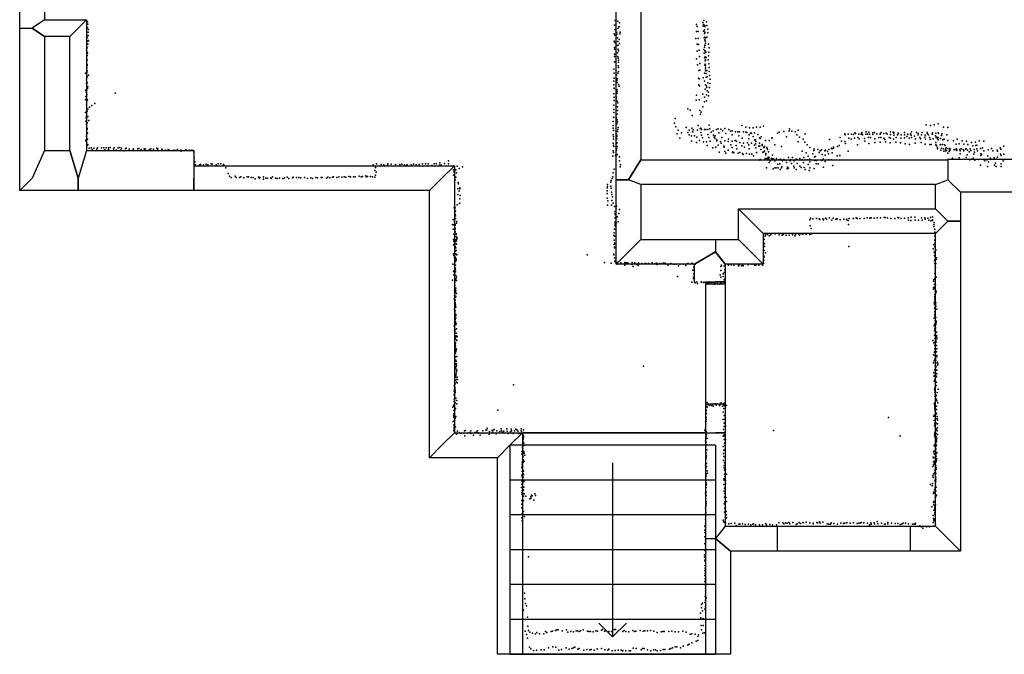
# Model space of a CAD drawing. Extents: x 6875 to 21635, y -14011 to 21863.
# Tile 1 of 16: x 7322 to 14453, y -14011 to -9412. Entities that reach past the tile are written whole.
import ezdxf

# ---------------------------------------------------------------- set-up
doc = ezdxf.new("R2010")
doc.units = 0
for name, color, linetype in [('DOORS', 7, 'continuous'), ('P', 9, 'continuous'), ('ROOMS', 1, 'continuous'), ('THIN', 4, 'continuous'), ('WALLS', 3, 'continuous')]:
    doc.layers.add(name, color=color, linetype=linetype)

msp = doc.modelspace()

# ---------------------------------------------------------------- linework, layer by layer
at = {"layer": 'DOORS'}
for points in [[(12290.5, -12199.3), (12290.5, -11326.4), (12430.5, -11326.4), (12430.5, -12199.3), (12290.5, -12199.3)], [(12810.9, -13082.5), (13770.9, -13082.5), (13770.9, -13262.5), (12810.9, -13262.5), (12810.9, -13082.5)]]:
    msp.add_lwpolyline(points, dxfattribs=at)
at = {"layer": 'P'}
for p in [(7796, -9421), (7813, -9428), (7814, -9471), (7817, -9446), (11629, -9452), (11632, -9483), (11634, -9419), (11654, -9477), (11655, -9423), (11661, -9463), (11664, -9463), (11666, -9435), (12224, -9447), (12228, -9462), (12269, -9433), (12273, -9460), (12275, -9447), (12278, -9419), (12284, -9455), (12284, -9462), (12297, -9427), (12299, -9454), (12305, -9480), (7809, -9530), (7811, -9541), (7818, -9527), (7819, -9502), (7821, -9484), (11627, -9514), (11633, -9524), (11647, -9519), (11648, -9505), (11652, -9544), (11669, -9516), (11672, -9502), (12220, -9549), (12223, -9497), (12235, -9548), (12237, -9498), (12275, -9496), (12279, -9543), (12281, -9513), (12282, -9485), (12283, -9538), (12285, -9502), (12285, -9508), (12288, -9543), (12299, -9538), (12306, -9507), (7807, -9623), (7811, -9616), (7815, -9567), (7816, -9589), (7820, -9563), (11627, -9569), (11629, -9615), (11632, -9578), (11651, -9599), (11655, -9571), (11657, -9597), (11657, -9625), (11664, -9557), (11666, -9584), (12228, -9590), (12238, -9592), (12282, -9612), (12284, -9559), (12285, -9597), (12286, -9568), (12286, -9596), (12288, -9582), (12311, -9590), (12316, -9616), (7808, -9645), (7811, -9673), (7814, -9656), (11629, -9662), (11629, -9679), (11631, -9627), (11651, -9653), (11654, -9680), (11656, -9692), (11659, -9639), (12224, -9695), (12229, -9640), (12242, -9633), (12246, -9680), (12277, -9628), (12280, -9656), (12282, -9688), (12283, -9637), (12287, -9682), (12290, -9640), (12291, -9650), (12293, -9686), (12311, -9675), (12312, -9647), (7808, -9700), (7808, -9762), (7811, -9737), (7811, -9744), (7812, -9705), (11630, -9717), (11657, -9747), (11658, -9719), (11659, -9706), (11660, -9760), (12230, -9740), (12247, -9729), (12283, -9741), (12287, -9711), (12287, -9735), (12288, -9756), (12290, -9704), (12290, -9743), (12290, -9768), (12309, -9704), (12313, -9732), (12315, -9759), (7799, -9799), (7808, -9794), (7811, -9823), (7812, -9784), (7812, -9826), (7820, -9815), (11626, -9770), (11628, -9800), (11628, -9837), (11645, -9813), (11649, -9840), (11654, -9800), (11658, -9787), (12238, -9836), (12240, -9780), (12244, -9840), (12249, -9779), (12271, -9833), (12282, -9800), (12290, -9784), (12294, -9802), (12295, -9830), (12298, -9781), (12302, -9827), (12316, -9789), (12319, -9816), (7805, -9875), (7807, -9850), (7811, -9870), (7814, -9911), (7817, -9899), (11624, -9858), (11625, -9885), (11627, -9908), (11628, -9911), (11648, -9853), (11650, -9867), (11658, -9881), (11663, -9895), (12241, -9885), (12246, -9891), (12281, -9858), (12289, -9884), (12296, -9891), (12298, -9903), (12305, -9871), (12317, -9904), (12321, -9874), (12322, -9843), (7799, -9923), (7802, -9969), (7804, -9937), (7808, -9955), (8013, -9945), (11625, -9950), (11627, -9973), (11644, -9975), (11648, -9947), (11649, -9935), (11650, -9921), (12223, -9959), (12270, -9952), (12282, -9975), (12287, -9915), (12297, -9957), (12302, -9928), (12310, -9937), (12310, -9965), (7798, -9990), (7805, -10024), (7808, -9999), (7813, -9993), (7828, -10046), (7844, -10034), (7866, -10020), (11625, -10032), (11627, -9997), (11641, -9988), (11649, -10002), (11652, -10043), (11653, -10016), (12221, -9995), (12244, -9993), (12269, -10043), (12282, -10007), (12297, -10001), (7799, -10086), (7804, -10083), (7805, -10113), (7811, -10076), (7815, -10061), (7816, -10115), (11623, -10118), (11624, -10120), (11625, -10063), (11626, -10086), (11644, -10124), (11650, -10098), (11651, -10070), (12161, -10058), (12177, -10069), (12193, -10106), (12248, -10070), (12254, -10096), (12257, -10082), (7802, -10147), (7803, -10127), (7805, -10172), (7810, -10160), (7824, -10142), (11620, -10178), (11621, -10151), (11646, -10166), (11650, -10138), (11651, -10152), (11656, -10194), (12064, -10162), (12069, -10129), (12074, -10189), (12150, -10194), (12237, -10179), (12316, -10177), (12553, -10179), (12581, -10190), (12607, -10196), (12634, -10195), (12659, -10190), (12686, -10192), (12710, -10185), (13888, -10175), (13918, -10178), (13946, -10174), (13973, -10168), (14013, -10192), (14043, -10194), (7807, -10250), (7807, -10260), (7809, -10234), (7810, -10202), (7812, -10206), (7814, -10234), (11620, -10247), (11621, -10198), (11622, -10261), (11623, -10215), (11648, -10249), (11648, -10262), (11652, -10222), (11654, -10208), (12083, -10240), (12090, -10213), (12114, -10233), (12162, -10229), (12170, -10214), (12170, -10246), (12187, -10255), (12189, -10199), (12195, -10225), (12198, -10226), (12200, -10211), (12210, -10253), (12226, -10263), (12230, -10214), (12251, -10201), (12255, -10231), (12256, -10198), (12260, -10248), (12261, -10209), (12268, -10268), (12282, -10207), (12291, -10208), (12306, -10207), (12307, -10244), (12314, -10267), (12321, -10204), (12330, -10227), (12345, -10217), (12347, -10250), (12352, -10264), (12359, -10253), (12369, -10207), (12380, -10203), (12385, -10232), (12400, -10205), (12408, -10265), (12413, -10217), (12430, -10202), (12437, -10237), (12457, -10208), (12469, -10221), (12481, -10217), (12481, -10247), (12506, -10225), (12524, -10225), (12530, -10253), (12535, -10224), (12564, -10224), (12581, -10227), (12589, -10230), (12605, -10247), (12616, -10234), (12622, -10235), (12635, -10259), (12645, -10232), (12668, -10244), (12681, -10268), (12692, -10262), (12811, -10235), (12822, -10227), (12856, -10223), (12875, -10261), (12895, -10218), (12898, -10204), (12915, -10221), (12938, -10224), (12950, -10246), (12961, -10214), (12969, -10264), (13011, -10240), (13264, -10265), (13298, -10239), (13300, -10246), (13322, -10243), (13347, -10243), (13362, -10245), (13370, -10232), (13376, -10236), (13393, -10267), (13400, -10241), (13416, -10241), (13421, -10231), (13422, -10238), (13425, -10246), (13451, -10241), (13452, -10225), (13463, -10241), (13470, -10267), (13472, -10228), (13477, -10243), (13484, -10265), (13501, -10232), (13501, -10245), (13513, -10231), (13529, -10239), (13545, -10266), (13555, -10239), (13555, -10241), (13558, -10266), (13560, -10230), (13580, -10237), (13598, -10234), (13604, -10243), (13620, -10266), (13629, -10244), (13630, -10226), (13649, -10228), (13654, -10231), (13654, -10235), (13654, -10249), (13670, -10267), (13679, -10246), (13683, -10244), (13684, -10234), (13705, -10246), (13729, -10268), (13730, -10247), (13731, -10231), (13748, -10258), (13751, -10242), (13755, -10245), (13773, -10240), (13779, -10250), (13780, -10265), (13781, -10226), (13802, -10257), (13816, -10230), (13828, -10237), (13830, -10246), (13841, -10267), (13854, -10247), (13858, -10229), (13878, -10263), (13880, -10249), (13894, -10231), (13897, -10239), (13904, -10247), (13912, -10266), (13930, -10243), (13932, -10232), (13934, -10243), (13955, -10253), (13956, -10235), (13960, -10267), (13964, -10263), (13973, -10232), (13975, -10265), (13976, -10237), (13998, -10251), (14001, -10239), (14036, -10246), (7801, -10286), (7803, -10296), (7810, -10320), (7813, -10325), (7814, -10278), (7816, -10318), (7978, -10339), (8048, -10339), (11621, -10306), (11622, -10321), (11623, -10277), (11624, -10332), (11646, -10276), (11649, -10304), (11650, -10332), (12103, -10272), (12188, -10292), (12223, -10303), (12246, -10288), (12275, -10297), (12296, -10298), (12301, -10324), (12323, -10292), (12356, -10270), (12365, -10337), (12369, -10281), (12370, -10288), (12370, -10290), (12381, -10322), (12398, -10294), (12402, -10306), (12422, -10328), (12424, -10336), (12428, -10291), (12454, -10296), (12455, -10277), (12472, -10319), (12482, -10338), (12483, -10293), (12504, -10288), (12511, -10325), (12514, -10292), (12538, -10302), (12553, -10327), (12555, -10270), (12565, -10307), (12571, -10336), (12594, -10304), (12602, -10319), (12603, -10276), (12621, -10308), (12643, -10322), (12646, -10283), (12650, -10311), (12652, -10283), (12654, -10296), (12676, -10328), (12679, -10306), (12683, -10326), (12685, -10273), (12700, -10317), (12700, -10323), (12712, -10338), (12717, -10332), (12717, -10337), (12724, -10289), (12733, -10339), (12751, -10289), (12770, -10271), (12773, -10269), (12791, -10320), (12839, -10331), (12959, -10298), (12997, -10278), (13009, -10300), (13025, -10320), (13045, -10338), (13188, -10281), (13215, -10337), (13246, -10332), (13257, -10323), (13275, -10293), (13297, -10296), (13303, -10310), (13327, -10271), (13344, -10277), (13367, -10270), (13390, -10320), (13401, -10276), (13441, -10274), (13444, -10293), (13472, -10309), (13515, -10276), (13515, -10302), (13555, -10299), (13581, -10270), (13588, -10280), (13593, -10298), (13627, -10304), (13630, -10271), (13651, -10277), (13668, -10299), (13701, -10304), (13704, -10271), (13735, -10312), (13765, -10271), (13767, -10318), (13808, -10308), (13811, -10276), (13847, -10276), (13850, -10302), (13879, -10314), (13882, -10279), (13913, -10318), (13915, -10281), (13918, -10277), (13924, -10316), (13938, -10275), (13956, -10320), (13957, -10303), (13961, -10324), (13961, -10326), (13968, -10339), (13969, -10276), (13973, -10283), (13988, -10320), (13991, -10273), (13992, -10317), (14005, -10316), (14008, -10284), (14018, -10278), (14021, -10319), (14024, -10325), (14045, -10289), (14085, -10291), (14105, -10314), (14112, -10278), (14125, -10311), (14148, -10291), (14159, -10315), (14180, -10293), (14190, -10317), (14215, -10302), (14226, -10327), (14245, -10299), (14246, -10323), (14255, -10322), (14272, -10290), (14305, -10292), (14449, -10329), (7826, -10343), (7841, -10342), (7847, -10353), (7859, -10343), (7882, -10351), (7885, -10341), (7915, -10341), (7932, -10341), (7939, -10355), (7949, -10342), (7965, -10341), (7965, -10354), (8002, -10350), (8007, -10342), (8021, -10358), (8036, -10342), (8053, -10357), (8060, -10345), (8077, -10363), (8088, -10347), (8094, -10343), (8116, -10350), (8141, -10358), (8146, -10349), (8179, -10349), (8184, -10345), (8203, -10352), (8224, -10349), (8229, -10356), (8234, -10350), (8262, -10352), (8271, -10348), (8291, -10350), (8315, -10344), (8318, -10358), (8323, -10347), (8351, -10351), (8358, -10360), (8378, -10358), (8397, -10353), (8403, -10360), (8406, -10358), (8434, -10361), (8444, -10357), (8466, -10354), (8489, -10359), (8491, -10360), (8492, -10364), (8522, -10355), (8524, -10361), (8530, -10357), (8551, -10358), (8569, -10357), (8579, -10361), (8583, -10372), (11619, -10402), (11621, -10362), (11622, -10375), (11637, -10396), (11644, -10359), (11645, -10346), (11650, -10389), (11667, -10407), (12342, -10342), (12389, -10372), (12429, -10367), (12437, -10380), (12453, -10358), (12484, -10375), (12488, -10370), (12493, -10377), (12517, -10349), (12525, -10380), (12537, -10374), (12558, -10381), (12561, -10389), (12587, -10383), (12605, -10349), (12607, -10386), (12624, -10388), (12636, -10399), (12654, -10340), (12659, -10374), (12689, -10352), (12704, -10372), (12709, -10373), (12717, -10365), (12725, -10391), (12727, -10383), (12735, -10346), (12737, -10354), (12743, -10408), (12746, -10371), (12774, -10393), (12891, -10410), (12918, -10410), (12988, -10366), (13019, -10376), (13032, -10401), (13067, -10385), (13074, -10361), (13075, -10349), (13079, -10405), (13086, -10404), (13102, -10353), (13113, -10375), (13120, -10363), (13129, -10356), (13135, -10390), (13153, -10363), (13156, -10395), (13157, -10359), (13172, -10367), (13179, -10384), (13183, -10354), (13201, -10344), (13206, -10348), (13207, -10377), (13216, -10343), (13242, -10399), (13263, -10397), (13322, -10365), (13968, -10349), (13994, -10358), (13998, -10343), (14012, -10347), (14016, -10364), (14027, -10350), (14027, -10362), (14033, -10340), (14034, -10361), (14043, -10345), (14043, -10380), (14054, -10368), (14056, -10357), (14058, -10346), (14061, -10356), (14090, -10356), (14096, -10353), (14107, -10347), (14110, -10356), (14110, -10360), (14131, -10353), (14134, -10363), (14134, -10385), (14141, -10347), (14156, -10354), (14160, -10362), (14173, -10350), (14176, -10348), (14176, -10410), (14183, -10392), (14186, -10358), (14198, -10370), (14206, -10348), (14210, -10361), (14233, -10386), (14235, -10354), (14237, -10373), (14255, -10347), (14259, -10363), (14281, -10345), (14282, -10385), (14284, -10396), (14289, -10390), (14296, -10341), (14304, -10363), (14334, -10399), (14336, -10356), (14361, -10345), (14371, -10363), (14401, -10359), (14404, -10365), (14404, -10409), (14423, -10342), (14425, -10386), (14429, -10350), (14430, -10397), (14450, -10388), (8587, -10413), (8590, -10443), (8595, -10464), (8625, -10463), (8632, -10461), (8653, -10464), (8672, -10460), (8684, -10465), (8710, -10458), (8717, -10459), (8746, -10463), (8759, -10456), (8778, -10458), (8799, -10462), (8801, -10464), (9882, -10463), (9898, -10475), (9907, -10457), (9941, -10461), (9959, -10463), (9987, -10463), (9989, -10456), (10012, -10460), (10044, -10461), (10075, -10461), (10089, -10460), (10110, -10463), (10125, -10467), (10129, -10464), (10157, -10465), (10174, -10460), (10194, -10461), (10215, -10462), (10240, -10457), (10243, -10473), (10261, -10457), (10274, -10471), (10281, -10457), (10306, -10469), (10323, -10458), (10339, -10456), (10362, -10466), (10365, -10449), (10374, -10463), (10398, -10454), (10428, -10456), (10429, -10434), (10466, -10472), (10491, -10473), (10529, -10479), (11667, -10435), (11670, -10479), (11673, -10465), (12683, -10430), (12686, -10425), (12720, -10418), (12732, -10418), (12743, -10419), (12745, -10423), (12749, -10412), (12751, -10448), (12758, -10434), (12768, -10419), (12776, -10420), (12783, -10424), (12790, -10435), (12804, -10418), (12812, -10459), (12821, -10429), (12824, -10427), (12827, -10456), (12831, -10422), (12841, -10479), (12846, -10435), (12857, -10426), (12863, -10430), (12875, -10447), (12876, -10431), (12882, -10480), (12903, -10434), (12907, -10426), (12913, -10454), (12929, -10473), (12930, -10435), (12942, -10425), (12950, -10423), (12953, -10455), (12971, -10474), (12972, -10418), (12986, -10431), (12989, -10425), (12998, -10448), (13001, -10412), (13016, -10428), (13030, -10428), (13032, -10461), (13044, -10443), (13045, -10422), (13082, -10433), (13091, -10458), (13092, -10432), (13104, -10457), (13132, -10433), (13141, -10424), (13144, -10480), (13155, -10441), (13181, -10427), (13202, -10429), (13210, -10469), (14077, -10416), (14127, -10414), (14204, -10427), (14227, -10417), (14240, -10430), (14267, -10426), (14281, -10466), (14302, -10425), (14312, -10434), (14327, -10427), (14332, -10477), (14338, -10442), (14354, -10417), (14379, -10414), (14382, -10466), (14389, -10453), (14395, -10422), (14395, -10476), (14397, -10422), (14430, -10477), (14431, -10456), (14444, -10434), (8815, -10486), (8832, -10527), (8841, -10547), (8883, -10547), (8924, -10551), (8969, -10552), (8979, -10552), (9051, -10553), (9087, -10550), (9153, -10551), (9303, -10553), (9588, -10553), (9594, -10551), (9633, -10552), (9672, -10552), (9706, -10548), (9719, -10550), (9740, -10550), (9751, -10550), (9781, -10547), (9795, -10550), (9806, -10549), (9829, -10544), (9831, -10551), (9840, -10549), (9863, -10548), (9878, -10550), (9894, -10553), (9895, -10505), (9899, -10539), (9900, -10484), (9904, -10518), (10464, -10501), (10464, -10540), (10467, -10514), (10480, -10501), (10485, -10523), (10504, -10491), (11618, -10551), (11620, -10523), (11627, -10496), (12730, -10485), (12780, -10494), (12790, -10486), (12801, -10485), (12815, -10485), (12830, -10497), (12840, -10487), (12880, -10490), (12881, -10493), (12890, -10489), (12931, -10485), (12946, -10497), (12981, -10484), (13004, -10484), (13012, -10499), (13040, -10504), (13044, -10485), (13077, -10491), (8853, -10557), (8891, -10556), (8913, -10555), (8945, -10558), (8999, -10556), (9013, -10556), (9028, -10566), (9058, -10561), (9062, -10556), (9089, -10568), (9105, -10560), (9116, -10560), (9142, -10559), (9144, -10563), (9175, -10561), (9188, -10563), (9203, -10560), (9228, -10562), (9239, -10559), (9259, -10554), (9272, -10564), (9299, -10558), (9326, -10557), (9345, -10557), (9359, -10558), (9386, -10556), (9407, -10563), (9432, -10559), (9444, -10564), (9467, -10556), (9478, -10559), (9506, -10556), (9513, -10555), (9544, -10560), (9554, -10554), (9568, -10558), (9620, -10557), (9655, -10554), (9684, -10554), (10476, -10572), (10480, -10554), (10499, -10593), (10501, -10603), (11579, -10606), (11579, -10620), (11603, -10590), (11603, -10619), (11607, -10577), (11612, -10564), (10496, -10639), (10496, -10679), (10505, -10656), (10510, -10638), (10511, -10631), (10513, -10686), (11576, -10652), (11577, -10673), (11578, -10632), (11606, -10634), (11608, -10663), (11610, -10678), (11615, -10695), (10490, -10754), (10507, -10744), (10509, -10710), (10511, -10741), (11577, -10705), (11580, -10757), (11581, -10725), (11609, -10757), (11610, -10722), (11621, -10741), (11629, -10766), (11645, -10764), (10470, -10776), (10471, -10770), (10475, -10825), (10477, -10775), (10478, -10801), (10479, -10834), (11635, -10802), (11636, -10817), (11636, -10823), (11641, -10784), (11662, -10816), (11667, -10787), (10457, -10896), (10462, -10860), (10465, -10900), (10471, -10876), (10472, -10870), (10475, -10902), (10477, -10897), (10478, -10852), (10485, -10886), (10488, -10874), (11634, -10851), (11634, -10876), (11634, -10890), (11635, -10848), (11635, -10905), (11636, -10898), (11643, -10885), (11649, -10842), (11657, -10876), (13044, -10862), (13046, -10906), (13049, -10850), (13066, -10855), (13092, -10854), (13112, -10856), (13116, -10861), (13138, -10855), (13143, -10862), (13158, -10850), (13165, -10857), (13188, -10848), (13205, -10865), (13213, -10850), (13234, -10857), (13241, -10858), (13243, -10855), (13265, -10862), (13290, -10859), (13311, -10859), (13315, -10864), (13322, -10868), (13325, -10897), (13329, -10854), (13359, -10852), (13362, -10854), (13381, -10847), (13388, -10853), (13407, -10852), (13437, -10853), (13461, -10849), (13480, -10850), (13484, -10848), (13489, -10847), (13510, -10851), (13532, -10849), (13556, -10848), (13582, -10845), (13589, -10846), (13606, -10849), (13632, -10854), (13659, -10854), (13682, -10845), (13690, -10849), (13705, -10853), (13729, -10851), (13756, -10848), (13759, -10865), (13776, -10868), (13778, -10844), (13804, -10844), (13808, -10864), (13832, -10865), (13854, -10847), (13859, -10864), (13877, -10848), (13880, -10857), (13898, -10850), (13906, -10866), (13919, -10845), (13920, -10869), (13933, -10842), (13933, -10862), (13933, -10868), (13943, -10897), (13945, -10881), (10461, -10931), (10466, -10966), (10473, -10921), (10473, -10935), (10474, -10955), (10475, -10929), (10477, -10949), (10483, -10963), (10483, -10967), (11626, -10977), (11628, -10957), (11630, -10981), (11631, -10931), (12721, -10981), (12724, -10971), (12738, -10969), (12751, -10979), (12760, -10971), (12765, -10965), (12794, -10965), (12823, -10972), (12845, -10974), (12848, -10970), (12851, -10969), (12872, -10973), (12896, -10973), (12919, -10972), (12935, -10978), (12941, -10969), (12963, -10965), (12970, -10974), (12982, -10965), (12994, -10967), (13019, -10968), (13045, -10968), (13054, -10925), (13057, -10964), (13942, -10911), (13947, -10931), (13950, -10952), (13950, -10980), (13951, -10933), (10464, -11005), (10464, -11043), (10467, -11018), (10472, -11030), (10480, -11034), (10481, -11007), (10482, -11017), (10484, -10983), (10485, -11015), (10486, -11040), (10487, -11002), (10488, -10990), (10489, -10996), (11627, -11010), (11628, -11042), (11629, -11031), (12714, -11006), (12715, -11036), (12717, -11033), (13943, -11045), (13949, -11037), (13950, -11009), (13952, -11029), (10465, -11108), (10467, -11121), (10468, -11112), (10473, -11085), (10477, -11057), (10478, -11064), (10478, -11090), (10480, -11087), (10481, -11066), (10481, -11110), (10484, -11084), (10487, -11117), (11433, -11116), (11624, -11116), (11625, -11111), (11629, -11061), (11629, -11065), (12715, -11084), (12717, -11056), (12723, -11103), (13327, -11055), (13938, -11074), (13946, -11096), (13947, -11120), (13950, -11058), (13952, -11105), (13952, -11107), (13956, -11083), (13957, -11079), (10458, -11185), (10471, -11135), (10471, -11184), (10475, -11133), (10475, -11163), (10478, -11191), (10479, -11141), (10479, -11161), (10479, -11165), (10483, -11146), (10483, -11156), (11557, -11171), (11607, -11177), (11630, -11137), (11633, -11162), (11634, -11168), (11650, -11183), (11652, -11173), (11676, -11175), (11703, -11184), (11705, -11171), (11705, -11191), (11717, -11174), (11718, -11175), (11727, -11174), (11758, -11171), (11759, -11187), (11777, -11175), (11792, -11186), (11802, -11193), (11803, -11174), (11827, -11180), (11850, -11180), (11860, -11180), (11877, -11178), (11903, -11175), (11924, -11178), (11936, -11177), (11938, -11186), (11959, -11180), (11972, -11178), (11987, -11174), (12000, -11180), (12011, -11183), (12018, -11190), (12038, -11178), (12055, -11184), (12065, -11183), (12076, -11183), (12094, -11195), (12104, -11184), (12127, -11183), (12146, -11193), (12160, -11180), (12167, -11182), (12193, -11177), (12214, -11183), (12404, -11192), (12429, -11181), (12454, -11186), (12455, -11191), (12474, -11188), (12495, -11191), (12529, -11192), (12532, -11192), (12550, -11195), (12557, -11188), (12563, -11195), (12599, -11189), (12624, -11185), (12645, -11192), (12652, -11192), (12656, -11189), (12676, -11192), (12701, -11191), (12709, -11130), (12709, -11178), (12711, -11125), (12711, -11154), (12715, -11130), (13947, -11157), (13949, -11180), (13950, -11157), (13950, -11180), (13952, -11133), (13952, -11151), (13958, -11179), (13959, -11151), (13962, -11138), (10463, -11236), (10466, -11262), (10467, -11233), (10475, -11215), (10477, -11214), (10477, -11263), (10478, -11240), (10479, -11224), (10479, -11240), (10480, -11266), (11764, -11201), (12197, -11227), (12204, -11228), (12205, -11205), (12205, -11255), (12395, -11261), (12400, -11201), (12401, -11230), (12418, -11255), (12423, -11197), (12423, -11244), (12428, -11223), (12528, -11196), (13951, -11252), (13952, -11228), (13952, -11229), (13953, -11204), (13953, -11255), (13954, -11207), (10456, -11299), (10473, -11316), (10474, -11289), (10479, -11302), (10482, -11291), (10485, -11279), (10486, -11303), (12087, -11273), (12191, -11315), (12201, -11288), (12203, -11278), (12205, -11282), (12210, -11312), (12214, -11320), (12226, -11313), (12232, -11323), (12257, -11315), (12259, -11311), (12274, -11316), (12280, -11314), (12302, -11316), (12304, -11325), (12308, -11324), (12315, -11317), (12316, -11316), (12330, -11316), (12343, -11317), (12351, -11328), (12359, -11321), (12375, -11323), (12375, -11327), (12389, -11329), (12399, -11278), (12401, -11323), (12406, -11323), (12417, -11273), (12423, -11297), (12423, -11318), (12432, -11288), (13941, -11307), (13943, -11295), (13947, -11329), (13949, -11287), (13953, -11311), (13954, -11274), (13955, -11334), (13959, -11279), (10472, -11376), (10473, -11339), (10473, -11352), (10474, -11339), (10474, -11366), (10476, -11364), (10478, -11389), (10480, -11359), (10482, -11377), (10486, -11397), (13939, -11366), (13941, -11354), (13947, -11354), (13949, -11404), (13950, -11359), (13952, -11348), (13952, -11372), (13953, -11405), (13957, -11377), (13958, -11393), (13959, -11383), (10470, -11437), (10471, -11414), (10475, -11471), (10476, -11475), (10477, -11446), (10477, -11463), (10478, -11417), (10478, -11478), (10480, -11420), (13945, -11465), (13947, -11477), (13949, -11418), (13949, -11441), (13949, -11452), (13950, -11429), (13955, -11477), (13956, -11463), (10472, -11512), (10473, -11537), (10474, -11495), (10476, -11488), (10477, -11521), (10479, -11490), (10480, -11496), (10481, -11549), (13948, -11502), (13949, -11528), (13951, -11549), (13952, -11536), (13957, -11490), (13958, -11489), (13964, -11511), (10473, -11610), (10474, -11561), (10474, -11573), (10477, -11586), (10479, -11600), (10481, -11557), (10482, -11574), (10483, -11613), (13945, -11576), (13948, -11618), (13951, -11561), (13952, -11591), (13957, -11621), (13958, -11571), (13958, -11595), (13959, -11600), (13959, -11608), (10470, -11634), (10471, -11662), (10474, -11673), (10477, -11659), (10481, -11624), (10482, -11683), (10485, -11653), (10486, -11683), (13946, -11630), (13947, -11664), (13950, -11650), (13951, -11623), (13954, -11653), (13954, -11680), (13954, -11682), (13955, -11642), (13955, -11674), (13961, -11677), (10475, -11725), (10475, -11752), (10478, -11756), (10480, -11712), (10483, -11704), (10485, -11732), (10488, -11737), (10490, -11707), (13936, -11736), (13943, -11755), (13947, -11699), (13947, -11750), (13952, -11723), (13956, -11701), (13957, -11737), (13959, -11749), (13962, -11702), (13964, -11725), (13965, -11713), (10473, -11781), (10474, -11830), (10475, -11768), (10476, -11803), (10478, -11779), (10478, -11793), (10478, -11805), (10478, -11830), (10482, -11816), (10483, -11798), (10486, -11804), (13947, -11823), (13948, -11820), (13950, -11771), (13951, -11798), (13954, -11797), (13956, -11798), (13962, -11820), (13963, -11773), (13965, -11797), (10478, -11880), (10479, -11855), (10480, -11879), (10483, -11886), (10484, -11903), (10487, -11854), (13939, -11899), (13941, -11842), (13946, -11884), (13950, -11873), (13953, -11847), (13954, -11894), (13955, -11868), (13958, -11880), (13958, -11902), (13964, -11845), (13964, -11856), (13968, -11893), (13971, -11906), (10480, -11940), (10481, -11928), (10483, -11978), (10484, -11911), (10485, -11951), (10486, -11920), (10486, -11964), (10489, -11952), (11841, -11922), (13943, -11972), (13950, -11949), (13952, -11921), (13954, -11946), (13954, -11967), (13960, -11929), (13964, -11978), (13965, -11953), (13969, -11917), (10475, -12028), (10480, -11990), (10480, -12002), (10485, -12020), (10485, -12039), (10490, -12004), (10491, -12045), (10493, -12020), (13945, -11992), (13945, -12031), (13946, -11995), (13950, -12019), (13953, -11999), (13955, -12044), (13956, -11994), (13962, -12001), (13963, -12038), (10468, -12065), (10469, -12104), (10472, -12091), (10473, -12084), (10474, -12078), (10475, -12110), (10476, -12052), (10477, -12097), (10477, -12113), (10898, -12058), (13948, -12094), (13950, -12091), (13950, -12112), (13951, -12081), (13952, -12096), (13955, -12069), (13959, -12062), (13967, -12113), (13973, -12089), (10468, -12180), (10469, -12163), (10470, -12129), (10472, -12139), (10472, -12179), (10473, -12154), (10475, -12188), (10482, -12154), (10487, -12171), (12301, -12187), (12403, -12189), (12423, -12192), (13949, -12190), (13951, -12142), (13952, -12129), (13953, -12142), (13954, -12166), (13959, -12133), (13961, -12162), (13963, -12137), (13964, -12175), (13972, -12190), (10459, -12221), (10465, -12206), (10466, -12212), (10467, -12244), (10473, -12239), (10478, -12229), (10489, -12197), (10784, -12242), (12291, -12207), (12294, -12245), (12295, -12239), (12301, -12220), (12302, -12217), (12308, -12203), (12320, -12209), (12324, -12199), (12334, -12208), (12337, -12201), (12337, -12210), (12348, -12214), (12349, -12195), (12363, -12197), (12366, -12205), (12377, -12195), (12391, -12208), (12396, -12202), (12413, -12214), (12418, -12256), (12421, -12203), (12422, -12231), (12423, -12209), (12429, -12211), (12441, -12208), (13944, -12195), (13949, -12202), (13949, -12227), (13949, -12242), (13950, -12217), (13951, -12207), (13958, -12261), (13962, -12212), (13963, -12238), (10461, -12323), (10464, -12283), (10466, -12270), (10466, -12296), (10470, -12266), (10471, -12320), (10472, -12311), (10476, -12294), (10477, -12302), (10481, -12288), (12290, -12326), (12293, -12321), (12295, -12293), (12295, -12308), (12297, -12267), (12416, -12310), (12423, -12281), (12423, -12335), (12428, -12307), (13615, -12294), (13941, -12285), (13945, -12316), (13948, -12279), (13951, -12287), (13954, -12266), (13956, -12333), (13957, -12304), (13961, -12268), (13966, -12289), (13967, -12302), (13969, -12315), (10466, -12348), (10467, -12387), (10468, -12350), (10468, -12365), (10468, -12395), (10469, -12373), (10469, -12386), (10478, -12363), (10492, -12394), (10508, -12405), (10544, -12392), (10550, -12390), (10581, -12404), (10590, -12392), (10619, -12404), (10630, -12401), (10639, -12391), (10642, -12405), (10676, -12391), (10699, -12386), (10705, -12385), (10708, -12373), (10725, -12396), (10745, -12388), (10746, -12401), (10750, -12389), (10759, -12381), (10778, -12391), (10800, -12396), (10809, -12377), (10811, -12391), (10822, -12401), (10828, -12394), (10850, -12377), (10852, -12395), (10877, -12397), (10882, -12379), (10884, -12392), (10906, -12392), (10916, -12379), (10922, -12385), (10931, -12394), (10953, -12392), (10954, -12378), (10957, -12394), (10970, -12404), (10970, -12406), (10972, -12384), (12285, -12388), (12288, -12399), (12289, -12369), (12292, -12341), (12295, -12396), (12420, -12382), (12424, -12360), (12427, -12403), (12433, -12356), (12782, -12390), (13948, -12353), (13949, -12338), (13949, -12339), (13949, -12404), (13953, -12361), (13957, -12384), (13958, -12340), (13964, -12378), (13966, -12392), (13968, -12367), (13969, -12341), (10486, -12417), (10488, -12412), (10512, -12409), (10520, -12408), (10538, -12409), (10545, -12428), (10566, -12408), (10589, -12411), (10609, -12423), (10646, -12408), (10656, -12422), (10670, -12409), (10692, -12408), (10722, -12416), (10774, -12413), (10830, -12408), (10861, -12410), (10897, -12411), (10938, -12410), (10951, -12417), (10966, -12456), (10967, -12440), (10968, -12424), (10968, -12453), (10968, -12475), (10970, -12440), (10972, -12428), (12289, -12463), (12295, -12436), (12295, -12475), (12296, -12420), (12301, -12447), (12418, -12431), (12423, -12420), (12423, -12455), (12425, -12428), (12435, -12454), (13700, -12429), (13947, -12415), (13947, -12430), (13949, -12435), (13959, -12412), (13959, -12433), (13959, -12462), (13960, -12457), (13962, -12470), (13963, -12456), (13965, -12444), (13969, -12419), (10960, -12542), (10964, -12511), (10964, -12512), (10965, -12490), (10965, -12522), (10973, -12497), (10973, -12542), (10974, -12482), (10974, -12546), (10975, -12495), (12291, -12508), (12297, -12494), (12298, -12529), (12417, -12505), (12422, -12531), (12426, -12481), (12428, -12501), (12428, -12531), (13941, -12544), (13945, -12501), (13946, -12538), (13947, -12494), (13956, -12527), (13957, -12505), (13957, -12522), (13957, -12544), (13958, -12482), (13961, -12496), (10959, -12561), (10961, -12618), (10964, -12596), (10965, -12612), (10967, -12565), (10969, -12579), (10969, -12619), (10970, -12553), (10972, -12601), (10975, -12553), (10976, -12614), (10980, -12567), (12291, -12603), (12293, -12587), (12295, -12553), (12297, -12572), (12420, -12555), (12420, -12606), (12422, -12578), (13937, -12583), (13940, -12588), (13940, -12613), (13945, -12559), (13948, -12615), (13953, -12582), (13955, -12602), (13957, -12560), (13959, -12616), (13960, -12576), (13962, -12591), (13962, -12604), (13964, -12551), (10959, -12654), (10962, -12639), (10962, -12661), (10962, -12684), (10964, -12628), (10966, -12676), (10971, -12685), (12290, -12640), (12297, -12629), (12297, -12652), (12300, -12682), (12424, -12643), (12425, -12660), (12426, -12624), (12426, -12677), (12432, -12655), (12433, -12673), (13936, -12649), (13940, -12637), (13945, -12627), (13949, -12677), (13953, -12636), (13954, -12656), (13957, -12643), (13960, -12659), (13960, -12673), (10959, -12753), (10960, -12712), (10962, -12714), (10962, -12726), (10962, -12751), (10965, -12700), (10969, -12728), (10971, -12709), (10973, -12751), (10974, -12762), (12292, -12723), (12295, -12706), (12295, -12720), (12296, -12750), (12303, -12698), (12422, -12740), (12424, -12748), (12426, -12706), (12429, -12722), (12434, -12752), (12442, -12706), (13935, -12717), (13938, -12729), (13941, -12705), (13948, -12697), (13950, -12752), (13955, -12708), (13955, -12727), (13957, -12699), (13957, -12727), (13957, -12741), (13957, -12742), (13958, -12756), (10957, -12803), (10958, -12778), (10960, -12780), (10962, -12801), (10962, -12826), (10966, -12825), (10971, -12819), (10974, -12800), (12294, -12769), (12295, -12803), (12297, -12782), (12422, -12780), (12425, -12830), (12426, -12807), (12433, -12774), (13919, -12781), (13930, -12790), (13934, -12773), (13948, -12819), (13951, -12835), (13952, -12802), (13953, -12811), (13954, -12769), (13954, -12782), (13958, -12827), (13960, -12800), (10958, -12897), (10960, -12840), (10962, -12853), (10968, -12849), (10970, -12897), (10972, -12865), (10976, -12849), (10987, -12864), (11016, -12884), (11023, -12871), (11023, -12883), (11028, -12858), (11034, -12863), (11046, -12893), (11053, -12849), (11058, -12860), (12290, -12844), (12292, -12881), (12294, -12836), (12295, -12861), (12427, -12872), (12428, -12906), (12430, -12845), (12437, -12874), (12440, -12903), (13941, -12836), (13941, -12846), (13943, -12905), (13949, -12843), (13952, -12874), (13952, -12899), (13953, -12898), (13957, -12871), (13963, -12859), (10959, -12924), (10960, -12950), (10972, -12976), (12290, -12954), (12293, -12919), (12293, -12933), (12294, -12907), (12425, -12921), (12430, -12952), (12438, -12976), (13929, -12943), (13941, -12910), (13942, -12928), (13943, -12908), (13943, -12966), (13949, -12950), (13949, -12956), (13950, -12938), (13951, -12968), (13951, -12972), (13954, -12930), (13955, -12929), (10958, -12995), (10959, -13021), (10962, -13044), (10977, -13012), (12284, -12999), (12289, -13034), (12292, -12984), (12416, -13039), (12427, -12982), (12433, -12999), (12440, -13000), (12441, -13023), (13533, -13048), (13938, -13005), (13941, -13026), (13942, -13031), (13942, -13045), (13949, -13039), (13950, -12987), (13951, -12998), (13952, -13029), (12283, -13081), (12283, -13111), (12288, -13061), (12289, -13090), (12419, -13050), (12425, -13054), (12434, -13066), (12458, -13066), (12475, -13064), (12502, -13062), (12510, -13077), (12530, -13067), (12537, -13069), (12556, -13065), (12576, -13070), (12601, -13068), (12617, -13074), (12631, -13069), (12637, -13066), (12651, -13073), (12681, -13072), (12703, -13074), (12726, -13066), (12730, -13075), (12754, -13070), (12774, -13072), (12802, -13072), (12821, -13058), (12848, -13058), (12857, -13066), (12868, -13058), (12880, -13061), (12893, -13055), (12900, -13065), (12922, -13055), (12945, -13070), (12952, -13066), (12967, -13057), (12978, -13064), (12993, -13055), (12999, -13058), (13019, -13054), (13044, -13058), (13069, -13060), (13069, -13066), (13095, -13057), (13100, -13058), (13114, -13050), (13119, -13062), (13139, -13053), (13169, -13065), (13181, -13067), (13194, -13068), (13200, -13058), (13219, -13063), (13244, -13069), (13269, -13060), (13288, -13064), (13293, -13061), (13299, -13062), (13312, -13058), (13337, -13060), (13361, -13058), (13387, -13064), (13400, -13062), (13412, -13059), (13418, -13056), (13436, -13059), (13462, -13060), (13477, -13073), (13486, -13059), (13489, -13067), (13511, -13059), (13513, -13066), (13538, -13065), (13564, -13062), (13585, -13067), (13591, -13068), (13610, -13055), (13610, -13065), (13636, -13061), (13662, -13063), (13683, -13063), (13699, -13071), (13711, -13067), (13721, -13060), (13737, -13062), (13758, -13066), (13787, -13067), (13801, -13069), (13808, -13068), (13809, -13061), (13842, -13079), (13852, -13088), (13863, -13096), (13889, -13088), (13911, -13087), (13937, -13055), (13940, -13083), (13955, -13067), (12284, -13128), (12284, -13159), (12288, -13183), (12284, -13208), (12285, -13259), (12286, -13212), (12290, -13234), (11007, -13305), (12282, -13290), (12282, -13306), (12285, -13330), (12291, -13272), (12284, -13403), (12285, -13367), (12287, -13339), (12287, -13388), (12284, -13440), (12286, -13424), (12286, -13465), (12291, -13467), (12284, -13483), (12288, -13512), (12288, -13533), (10979, -13567), (10981, -13610), (12286, -13592), (12288, -13552), (12288, -13619), (12289, -13576), (12294, -13601), (10986, -13644), (10992, -13660), (12260, -13649), (12260, -13675), (12267, -13640), (12284, -13636), (12285, -13684), (12289, -13666), (10972, -13692), (10984, -13760), (11001, -13741), (12249, -13757), (12252, -13713), (12256, -13747), (12268, -13696), (12272, -13752), (11002, -13808), (11283, -13833), (11544, -13832), (11627, -13832), (11637, -13831), (12258, -13802), (12271, -13802), (10984, -13843), (10992, -13868), (10999, -13895), (11008, -13839), (11017, -13851), (11036, -13858), (11057, -13862), (11068, -13853), (11088, -13863), (11119, -13862), (11130, -13845), (11140, -13854), (11171, -13845), (11181, -13844), (11202, -13838), (11212, -13834), (11222, -13834), (11252, -13841), (11293, -13851), (11313, -13846), (11332, -13849), (11353, -13841), (11363, -13840), (11374, -13847), (11383, -13842), (11403, -13834), (11434, -13843), (11445, -13846), (11455, -13845), (11475, -13848), (11495, -13840), (11506, -13844), (11535, -13835), (11557, -13844), (11566, -13840), (11588, -13847), (11609, -13846), (11658, -13838), (11690, -13845), (11700, -13839), (11712, -13846), (11733, -13848), (11763, -13839), (11775, -13846), (11785, -13844), (11816, -13839), (11838, -13844), (11849, -13842), (11869, -13840), (11890, -13838), (11914, -13844), (11939, -13854), (11969, -13848), (11980, -13847), (11990, -13845), (12024, -13845), (12045, -13843), (12070, -13848), (12093, -13849), (12125, -13844), (12150, -13851), (12179, -13865), (12189, -13863), (12215, -13866), (12233, -13882), (12239, -13869), (12259, -13834), (12270, -13859), (12281, -13855), (11014, -13959), (11024, -13971), (11152, -13964), (11184, -13957), (11205, -13960), (11247, -13976), (11279, -13964), (11301, -13974), (11322, -13969), (11332, -13963), (11342, -13959), (11365, -13975), (11375, -13970), (11429, -13976), (11504, -13971), (11536, -13969), (11590, -13974), (11766, -13967), (11788, -13970), (11832, -13970), (11844, -13970), (11983, -13976), (11994, -13976), (12029, -13974), (12039, -13968), (12050, -13964), (12070, -13956), (12082, -13956), (12108, -13965), (12128, -13953), (12161, -13944), (12170, -13937), (12191, -13927), (12222, -13916), (12233, -13912), (11044, -13983), (11066, -13982), (11098, -13978), (11120, -13978), (11226, -13980), (11408, -13982), (11451, -13978), (11461, -13977), (11483, -13981), (11559, -13978), (11581, -13982), (11614, -13987), (11636, -13984), (11657, -13982), (11679, -13980), (11691, -13986), (11713, -13987), (11736, -13987), (11746, -13985), (11824, -13978), (11869, -13978), (11894, -13986), (11913, -13978), (11926, -13978), (11939, -13985), (11962, -13983)]:
    msp.add_point(p, dxfattribs=at)
at = {"layer": 'ROOMS'}
for points in [[(12210.5, -11312.4), (12210.5, -11184.2), (11641.8, -11184.2), (11641.8, -10571.8), (11641.8, -9252.7), (9090.8, -9252.7), (9090.8, -7055.4), (7502.3, -7055.4), (7502.3, -9414.6), (7805.9, -9414.6), (7805.9, -10360), (8582.9, -10360), (8582.9, -10470.3), (10470.4, -10470.3), (10470.4, -12406.5), (10962.6, -12406.5), (12290.5, -12406.5), (12290.5, -11312.4)], [(11821.8, -9072.7), (11821.8, -10426.8), (11873.1, -10426.8), (11967, -10426.8), (12060.8, -10426.8), (12154.3, -10426.8), (12247.7, -10426.8), (12340.9, -10426.8), (12433.9, -10426.8), (12526.8, -10426.8), (12619.5, -10426.8), (12712.1, -10426.8), (12804.5, -10426.8), (12896.9, -10426.8), (12989.1, -10426.8), (13081.2, -10426.8), (13173.3, -10426.8), (13265.2, -10426.8), (13357.1, -10426.8), (13448.9, -10426.8), (13540.7, -10426.8), (13632.4, -10426.8), (13724, -10426.8), (13815.6, -10426.8), (13907.3, -10426.8), (14044.6, -10426.8), (14044.6, -10422.5), (17167, -10422.5)], [(7502.3, -10360), (7685.9, -10360), (7685.9, -9534.6), (7502.3, -9534.6), (7502.3, -10360)], [(11821.8, -11004.2), (12360.5, -11004.2), (12526.9, -11004.2), (12526.9, -10782.4), (13954.6, -10782.4), (13954.6, -10606.8), (13907.3, -10606.8), (13815.6, -10606.8), (13724, -10606.8), (13632.4, -10606.8), (13540.7, -10606.8), (13448.9, -10606.8), (13357.1, -10606.8), (13265.2, -10606.8), (13173.3, -10606.8), (13081.2, -10606.8), (12989.1, -10606.8), (12896.9, -10606.8), (12804.5, -10606.8), (12712.1, -10606.8), (12619.5, -10606.8), (12526.8, -10606.8), (12433.9, -10606.8), (12340.9, -10606.8), (12247.7, -10606.8), (12154.3, -10606.8), (12060.8, -10606.8), (11967, -10606.8), (11873.1, -10606.8), (11821.8, -10606.8), (11821.8, -11004.2)], [(12430.5, -11184.2), (12430.5, -11312.4), (12430.5, -12406.5), (12430.5, -13082.5), (13954.6, -13082.5), (13954.6, -10962.4), (12706.9, -10962.4), (12706.9, -11184.2), (12430.5, -11184.2)], [(12290.5, -13172.5), (12290.5, -12406.5), (10962.6, -12406.5), (10962.6, -14011.2), (12290.5, -14011.2), (12290.5, -13172.5)]]:
    msp.add_lwpolyline(points, dxfattribs=at)
at = {"layer": 'THIN'}
for points in [[(10872.6, -12496.5), (10872.6, -14011.2)], [(12360.5, -12496.5), (10872.6, -12496.5)], [(12360.5, -12496.5), (12360.5, -14011.2)], [(11616.5, -12622.8), (11616.5, -12749)], [(12360.5, -12749), (10872.6, -12749)], [(11616.5, -12749), (11616.5, -13001.4)], [(12360.5, -13001.4), (10872.6, -13001.4)], [(11616.5, -13001.4), (11616.5, -13253.9)], [(12360.5, -13253.9), (10872.6, -13253.9)], [(11616.5, -13253.9), (11616.5, -13506.3)], [(12360.5, -13506.3), (10872.6, -13506.3)], [(11616.5, -13506.3), (11616.5, -13758.7)], [(12360.5, -13758.7), (10872.6, -13758.7)], [(11616.5, -13758.7), (11616.5, -13885)], [(11616.5, -13885), (11516.5, -13785)], [(11616.5, -13885), (11716.5, -13785)], [(12360.5, -14011.2), (10872.6, -14011.2)]]:
    msp.add_lwpolyline(points, dxfattribs=at)
at = {"layer": 'WALLS'}
for points in [[(7322.3, -9474.6), (7322.3, -6965.4), (7412.3, -6965.4), (7502.3, -7055.4), (7502.3, -9414.6), (7412.3, -9474.6)], [(11821.8, -9072.7), (11821.8, -10426.8), (11731.8, -10571.8), (11641.8, -10571.8), (11641.8, -9252.7), (11731.8, -9162.7)], [(7322.3, -10650), (7322.3, -9474.6), (7412.3, -9474.6), (7502.3, -9534.6), (7502.3, -10360), (7412.3, -10560.3)], [(7502.3, -9414.6), (7805.9, -9414.6), (7745.9, -9474.6), (7685.9, -9534.6), (7502.3, -9534.6), (7412.3, -9474.6)], [(7805.9, -9414.6), (7805.9, -10360), (7745.9, -10560.3), (7685.9, -10360), (7685.9, -9534.6), (7745.9, -9474.6)], [(7502.3, -10360), (7685.9, -10360), (7745.9, -10560.3), (7745.9, -10650), (7322.3, -10650), (7412.3, -10560.3)], [(7805.9, -10360), (8582.9, -10360), (8582.9, -10560.3), (8582.9, -10650), (7745.9, -10650), (7745.9, -10560.3)], [(8582.9, -10470.3), (10470.4, -10470.3), (10380.4, -10560.3), (10290.4, -10650.3), (8582.9, -10650.3), (8582.9, -10560.3)], [(10470.4, -10470.3), (10470.4, -12406.5), (10380.4, -12496.5), (10290.4, -12586.5), (10290.4, -10650.3), (10380.4, -10560.3)], [(13954.6, -10606.8), (13907.3, -10606.8), (13815.6, -10606.8), (13724, -10606.8), (13632.4, -10606.8), (13540.7, -10606.8), (13448.9, -10606.8), (13357.1, -10606.8), (13265.2, -10606.8), (13173.3, -10606.8), (13081.2, -10606.8), (12989.1, -10606.8), (12896.9, -10606.8), (12804.5, -10606.8), (12712.1, -10606.8), (12619.5, -10606.8), (12526.8, -10606.8), (12433.9, -10606.8), (12340.9, -10606.8), (12247.7, -10606.8), (12154.3, -10606.8), (12060.8, -10606.8), (11967, -10606.8), (11873.1, -10606.8), (11821.8, -10606.8), (11731.8, -10571.8), (11821.8, -10426.8), (11873.1, -10426.8), (11967, -10426.8), (12060.8, -10426.8), (12154.3, -10426.8), (12247.7, -10426.8), (12340.9, -10426.8), (12433.9, -10426.8), (12526.8, -10426.8), (12619.5, -10426.8), (12712.1, -10426.8), (12804.5, -10426.8), (12896.9, -10426.8), (12989.1, -10426.8), (13081.2, -10426.8), (13173.3, -10426.8), (13265.2, -10426.8), (13357.1, -10426.8), (13448.9, -10426.8), (13540.7, -10426.8), (13632.4, -10426.8), (13724, -10426.8), (13815.6, -10426.8), (13907.3, -10426.8), (14044.6, -10426.8), (14044.6, -10571.8)], [(14044.6, -10422.5), (17167, -10422.5), (17167, -10571.8), (17167, -10662.5), (14134.6, -10662.5), (14044.6, -10571.8)], [(11821.8, -10606.8), (11821.8, -11004.2), (11731.8, -11094.2), (11641.8, -11184.2), (11641.8, -10571.8), (11731.8, -10571.8)], [(13954.6, -10782.4), (13954.6, -10606.8), (14044.6, -10571.8), (14134.6, -10662.5), (14134.6, -10872.4), (14044.6, -10872.4)], [(12526.9, -11004.2), (12526.9, -10782.4), (12616.9, -10872.4), (12706.9, -10962.4), (12706.9, -11184.2), (12616.9, -11094.2)], [(12526.9, -10782.4), (13954.6, -10782.4), (14044.6, -10872.4), (13954.6, -10962.4), (12706.9, -10962.4), (12616.9, -10872.4)], [(13954.6, -13082.5), (13954.6, -10962.4), (14044.6, -10872.4), (14134.6, -10872.4), (14134.6, -13262.5), (14044.6, -13172.5)], [(11821.8, -11004.2), (12360.5, -11004.2), (12360.5, -11094.2), (12210.5, -11184.2), (11641.8, -11184.2), (11731.8, -11094.2)], [(12360.5, -11004.2), (12526.9, -11004.2), (12616.9, -11094.2), (12706.9, -11184.2), (12430.5, -11184.2), (12360.5, -11094.2)], [(12210.5, -11312.4), (12210.5, -11184.2), (12360.5, -11094.2), (12430.5, -11184.2), (12430.5, -11312.4), (12360.5, -11312.4)], [(12290.5, -12406.5), (12290.5, -11312.4), (12360.5, -11312.4), (12430.5, -11312.4), (12430.5, -12406.5), (12360.5, -12406.5)], [(10470.4, -12406.5), (10962.6, -12406.5), (10872.6, -12496.5), (10782.6, -12586.5), (10290.4, -12586.5), (10380.4, -12496.5)], [(10962.6, -12406.5), (10962.6, -14011.2), (10872.6, -14011.2), (10782.6, -14011.2), (10782.6, -12586.5), (10872.6, -12496.5)], [(10872.6, -12496.5), (10962.6, -12406.5), (12290.5, -12406.5), (12360.5, -12406.5)], [(12290.5, -13172.5), (12290.5, -12406.5), (12360.5, -12406.5), (12430.5, -12406.5), (12430.5, -13082.5), (12360.5, -13172.5)], [(12430.5, -13082.5), (13954.6, -13082.5), (14044.6, -13172.5), (14134.6, -13262.5), (12470.5, -13262.5), (12360.5, -13172.5)], [(12290.5, -14011.2), (12290.5, -13172.5), (12360.5, -13172.5), (12470.5, -13262.5), (12470.5, -14011.2), (12360.5, -14011.2)], [(10872.6, -14011.2), (10962.6, -14011.2), (12290.5, -14011.2), (12360.5, -14011.2)]]:
    msp.add_lwpolyline(points, dxfattribs=at)

doc.saveas('drawing.dxf')
